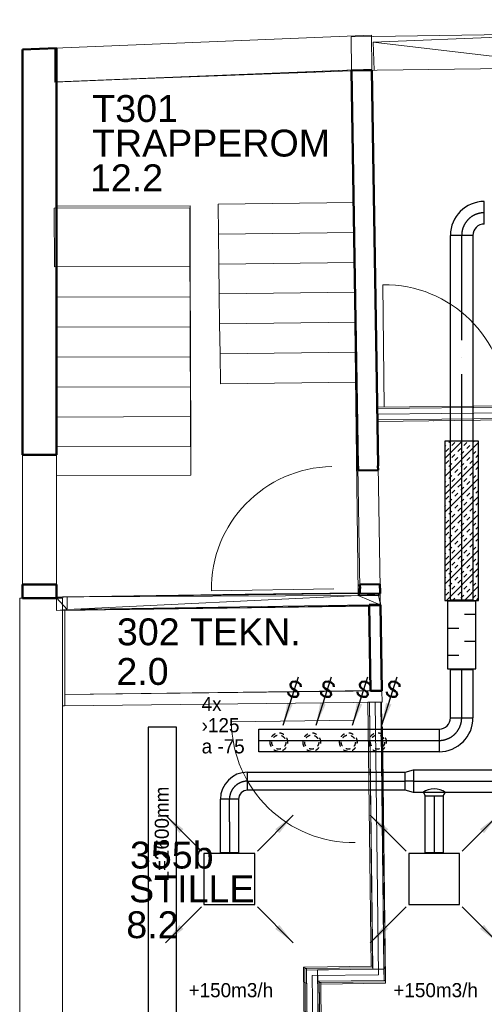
# Model space of a CAD drawing. Header units: millimetres. Extents: x 0 to 83130, y 0 to 57204.
# Tile 31 of 67: x 4714 to 8826, y 42303 to 51022. Entities that reach past the tile are written whole.
import ezdxf
from ezdxf.enums import TextEntityAlignment as Align

# ---------------------------------------------------------------- set-up
doc = ezdxf.new("R2010")
doc.units = ezdxf.units.MM
doc.header["$LTSCALE"] = 100
doc.header["$MEASUREMENT"] = 0
doc.header["$PDMODE"] = 1
doc.linetypes.add('2V-CENT', pattern=[23, 20, -1.5, 0, -1.5])
doc.linetypes.add('V-GOMD', pattern=[0.8, 0.4, -0.4])
doc.layers.get('0').update_dxf_attribs({"linetype": 'CONTINUOUS'})
for name, color, linetype in [('20603A200D001$0$832 Rominfo', 7, 'CONTINUOUS'), ('V060-', 3, 'CONTINUOUS'), ('V070-', 3, 'CONTINUOUS'), ('V071-', 1, 'CONTINUOUS'), ('V110', 1, 'CONTINUOUS'), ('V111', 1, 'CONTINUOUS'), ('xref', 7, 'CONTINUOUS')]:
    doc.layers.add(name, color=color, linetype=linetype)
for name, color, linetype, lineweight in [('20603A200D001$0$A-AREA', 32, 'CONTINUOUS', 9), ('20603A200D001$0$A-DOOR', 31, 'CONTINUOUS', 13), ('20603A200D001$0$A-WALL', 7, 'CONTINUOUS', 13), ('20603A200D001$0$S-STRS', 31, 'CONTINUOUS', 9)]:
    doc.layers.add(name, color=color, linetype=linetype, lineweight=lineweight)
doc.styles.add('20603A200D001$0$Arial', font='arial.ttf', dxfattribs={"height": 238.125})
doc.styles.add('FISO', font='fiso')
doc.styles.add('ISO', font='ISO')
doc.styles.add('SIMPLEX', font='SIMPLEX')

# ---------------------------------------------------------------- blocks, each defined once
blk = doc.blocks.new('CBOJ90_PB', base_point=(86107, 31352))
at = {"color": 0, "linetype": 'ByBlock'}
blk.add_arc((86106, 31353), 1, 270, 360, dxfattribs=at)
blk = doc.blocks.new('KBOJ90_PB', base_point=(86107, 31352))
at = {"color": 0, "linetype": 'ByBlock'}
for p, q in [((86106.5, 31353), (86107.5, 31353)), ((86106, 31352.5), (86106, 31351.5))]:
    blk.add_line(p, q, dxfattribs=at)
for radius in [1.5, 0.5]:
    blk.add_arc((86106, 31353), radius, 270, 360, dxfattribs=at)
blk = doc.blocks.new('3BOJ90_PB', base_point=(86107, 31352))
for p in [(86107, 31353), (86106, 31352)]:
    blk.add_point(p)
at = {"color": 1, "linetype": '2V-CENT'}
blk.add_blockref('CBOJ90_PB', (86107, 31352), dxfattribs=at)
at = {"color": 0, "linetype": 'ByBlock'}
blk.add_blockref('KBOJ90_PB', (86107, 31352), dxfattribs=at)
at = {"style": 'ISO', "flags": 3}
blk.add_attdef('0', (86107, 31352), '', height=1, dxfattribs=at)
blk = doc.blocks.new('TAK_P', base_point=(16247.5, 22586.5))
for p, q in [((16248, 22587), (16247, 22587)), ((16247, 22587), (16247, 22586)), ((16248, 22586), (16248, 22587)), ((16247, 22586), (16248, 22586))]:
    blk.add_line(p, q)
blk = doc.blocks.new('C3A', base_point=(16246, 22590.5))
at = {"color": 0, "linetype": 'ByBlock'}
blk.add_line((16247, 22590.5), (16246, 22590.5), dxfattribs=at)
blk = doc.blocks.new('K3A', base_point=(16246, 22590.5))
at = {"color": 0, "linetype": 'ByBlock'}
for p, q in [((16246, 22591), (16247, 22591)), ((16247, 22591), (16247, 22590)), ((16247, 22590), (16246, 22590))]:
    blk.add_line(p, q, dxfattribs=at)
blk = doc.blocks.new('33A', base_point=(16246, 22590.5))
blk.add_point((16247, 22590.5))
at = {"color": 0, "linetype": 'ByBlock'}
blk.add_blockref('K3A', (16246, 22590.5), dxfattribs=at)
at = {"color": 1, "linetype": '2V-CENT'}
blk.add_blockref('C3A', (16246, 22590.5), dxfattribs=at)
at = {"style": 'SIMPLEX', "flags": 3}
blk.add_attdef('0', (16246, 22590.5), '', height=1, dxfattribs=at)
blk = doc.blocks.new('V420', base_point=(455, 404.5))
blk.add_line((455, 404.5), (464, 404.5))
blk.add_solid([(455, 404.5), (459, 405), (459, 404)])
blk = doc.blocks.new('V421', base_point=(455.5, 404.5))
at = {"rotation": 180}
blk.add_blockref('V420', (464.5, 404.5), dxfattribs=at)
blk = doc.blocks.new('CCDIMF_200X160X75', base_point=(3095.5, 30301.1))
at = {"color": 0, "linetype": 'ByBlock'}
blk.add_line((3058, 30301.1), (3133, 30301.1), dxfattribs=at)
blk = doc.blocks.new('KCDIMF_200X160X75', base_point=(3095.5, 30301.1))
at = {"color": 0, "linetype": 'ByBlock'}
for p, q in [((3058, 30201.1), (3058, 30401.1)), ((3058, 30401.1), (3133, 30381.1)), ((3133, 30381.1), (3133, 30221.1)), ((3133, 30221.1), (3058, 30201.1))]:
    blk.add_line(p, q, dxfattribs=at)
blk = doc.blocks.new('3CDIMF_200X160X75', base_point=(3095.5, 30301.1))
for p in [(3058, 30301.1), (3133, 30301.1)]:
    blk.add_point(p)
at = {"color": 0, "linetype": 'ByBlock'}
blk.add_blockref('KCDIMF_200X160X75', (3095.5, 30301.1), dxfattribs=at)
at = {"color": 1, "linetype": '2V-CENT'}
blk.add_blockref('CCDIMF_200X160X75', (3095.5, 30301.1), dxfattribs=at)
at = {"style": 'SIMPLEX', "flags": 3}
blk.add_attdef('0', (3095.5, 30301.1), '', height=1, dxfattribs=at)
blk = doc.blocks.new('K1A', base_point=(16237, 22591.5))
at = {"color": 0, "linetype": 'ByBlock'}
blk.add_line((16237, 22592), (16237, 22591), dxfattribs=at)
blk = doc.blocks.new('21A', base_point=(16237, 22591.5))
blk.add_point((16237, 22591.5))
at = {"color": 0, "linetype": 'ByBlock'}
blk.add_blockref('K1A', (16237, 22591.5), dxfattribs=at)
at = {"style": 'SIMPLEX', "flags": 3}
blk.add_attdef('0', (16237, 22591.5), '', height=1, dxfattribs=at)
blk = doc.blocks.new('V422', base_point=(16230, 22585))
blk.add_blockref('V420', (16230, 22585))
at = {"style": 'SIMPLEX'}
blk.add_text('s', height=4, rotation=90, dxfattribs=at).set_placement((16238, 22585), align=Align.CENTER)
blk = doc.blocks.new('LD_P')
for p, q in [((-0.5, 0.5), (-0.5, -0.5)), ((0.5, 0.5), (-0.5, 0.5)), ((0.5, -0.5), (0.5, 0.5)), ((-0.5, -0.5), (0.5, -0.5))]:
    blk.add_line(p, q)
at = {"color": 1}
for p, q in [((-0.3, 0.5), (-0.3, 0.1)), ((0.1, 0.5), (0.1, 0.1)), ((-0.1, -0.5), (-0.1, -0.1)), ((0.3, -0.5), (0.3, -0.1))]:
    blk.add_line(p, q, dxfattribs=at)
blk = doc.blocks.new('*X119')
at = {"color": 0}
for p, q in [((8476, 47137.1), (8628.8, 47289.9)), ((8476, 46978), (8776, 47278)), ((8511.8, 47278.9), (8522.8, 47289.9)), ((8538.3, 47252.4), (8564.8, 47278.9)), ((8644.4, 47252.4), (8670.9, 47278.9)), ((8723.9, 47278.9), (8734.9, 47289.9)), ((8476, 47243.1), (8485.3, 47252.4)), ((8485.3, 47199.4), (8511.8, 47225.9)), ((8538.3, 47146.3), (8564.8, 47172.9)), ((8591.3, 47199.4), (8617.9, 47225.9)), ((8617.9, 47172.9), (8644.4, 47199.4)), ((8670.9, 47225.9), (8697.4, 47252.4)), ((8723.9, 47172.9), (8750.4, 47199.4)), ((8476, 46818.9), (8776, 47118.9)), ((8485.3, 47093.3), (8511.8, 47119.8)), ((8511.8, 47066.8), (8538.3, 47093.3)), ((8564.8, 47119.8), (8591.3, 47146.3)), ((8617.9, 47066.8), (8644.4, 47093.3)), ((8670.9, 47119.8), (8697.4, 47146.3)), ((8697.4, 47093.3), (8723.9, 47119.8)), ((8750.4, 47146.3), (8776, 47171.9)), ((8476, 47031), (8485.3, 47040.3)), ((8564.8, 47013.8), (8591.3, 47040.3)), ((8591.3, 46987.2), (8617.9, 47013.8)), ((8644.4, 47040.3), (8670.9, 47066.8)), ((8697.4, 46987.2), (8723.9, 47013.8)), ((8750.4, 47040.3), (8776, 47065.8)), ((8476, 46659.8), (8776, 46959.8)), ((8476, 46924.9), (8485.3, 46934.2)), ((8511.8, 46960.7), (8538.3, 46987.2)), ((8538.3, 46934.2), (8564.8, 46960.7)), ((8644.4, 46934.2), (8670.9, 46960.7)), ((8670.9, 46907.7), (8697.4, 46934.2)), ((8723.9, 46960.7), (8750.4, 46987.2)), ((8485.3, 46881.2), (8511.8, 46907.7)), ((8538.3, 46828.1), (8564.8, 46854.7)), ((8564.8, 46801.6), (8591.3, 46828.1)), ((8591.3, 46881.2), (8617.9, 46907.7)), ((8617.9, 46854.7), (8644.4, 46881.2)), ((8670.9, 46801.6), (8697.4, 46828.1)), ((8723.9, 46854.7), (8750.4, 46881.2)), ((8750.4, 46828.1), (8776, 46853.7)), ((8476, 46500.7), (8776, 46800.7)), ((8485.3, 46775.1), (8511.8, 46801.6)), ((8511.8, 46748.6), (8538.3, 46775.1)), ((8617.9, 46748.6), (8644.4, 46775.1)), ((8644.4, 46722.1), (8670.9, 46748.6)), ((8697.4, 46775.1), (8723.9, 46801.6)), ((8750.4, 46722.1), (8776, 46747.6)), ((8476, 46712.8), (8485.3, 46722.1)), ((8511.8, 46642.5), (8538.3, 46669)), ((8564.8, 46695.6), (8591.3, 46722.1)), ((8591.3, 46669), (8617.9, 46695.6)), ((8697.4, 46669), (8723.9, 46695.6)), ((8723.9, 46642.5), (8750.4, 46669)), ((8476, 46341.6), (8776, 46641.6)), ((8476, 46606.7), (8485.3, 46616)), ((8485.3, 46563), (8511.8, 46589.5)), ((8538.3, 46616), (8564.8, 46642.5)), ((8591.3, 46563), (8617.9, 46589.5)), ((8617.9, 46536.5), (8644.4, 46563)), ((8644.4, 46616), (8670.9, 46642.5)), ((8670.9, 46589.5), (8697.4, 46616)), ((8723.9, 46536.5), (8750.4, 46563)), ((8476, 46182.5), (8776, 46482.5)), ((8485.3, 46456.9), (8511.8, 46483.4)), ((8538.3, 46509.9), (8564.8, 46536.5)), ((8564.8, 46483.4), (8591.3, 46509.9)), ((8670.9, 46483.4), (8697.4, 46509.9)), ((8697.4, 46456.9), (8723.9, 46483.4)), ((8750.4, 46509.9), (8776, 46535.5)), ((8476, 46394.6), (8485.3, 46403.9)), ((8511.8, 46430.4), (8538.3, 46456.9)), ((8564.8, 46377.4), (8591.3, 46403.9)), ((8617.9, 46430.4), (8644.4, 46456.9)), ((8644.4, 46403.9), (8670.9, 46430.4)), ((8750.4, 46403.9), (8776, 46429.4)), ((8476, 46023.4), (8776, 46323.4)), ((8511.8, 46324.3), (8538.3, 46350.8)), ((8538.3, 46297.8), (8564.8, 46324.3)), ((8591.3, 46350.8), (8617.9, 46377.4)), ((8644.4, 46297.8), (8670.9, 46324.3)), ((8697.4, 46350.8), (8723.9, 46377.4)), ((8723.9, 46324.3), (8750.4, 46350.8)), ((8476, 46288.5), (8485.3, 46297.8)), ((8485.3, 46244.8), (8511.8, 46271.3)), ((8538.3, 46191.8), (8564.8, 46218.3)), ((8591.3, 46244.8), (8617.9, 46271.3)), ((8617.9, 46218.3), (8644.4, 46244.8)), ((8670.9, 46271.3), (8697.4, 46297.8)), ((8723.9, 46218.3), (8750.4, 46244.8)), ((8750.4, 46191.8), (8776, 46217.3)), ((8485.3, 46138.7), (8511.8, 46165.2)), ((8491.6, 45879.9), (8776, 46164.3)), ((8511.8, 46112.2), (8538.3, 46138.7)), ((8564.8, 46165.2), (8591.3, 46191.8)), ((8617.9, 46112.2), (8644.4, 46138.7)), ((8670.9, 46165.2), (8697.4, 46191.8)), ((8697.4, 46138.7), (8723.9, 46165.2)), ((8476, 46076.4), (8485.3, 46085.7)), ((8564.8, 46059.2), (8591.3, 46085.7)), ((8591.3, 46032.7), (8617.9, 46059.2)), ((8644.4, 46085.7), (8670.9, 46112.2)), ((8697.4, 46032.7), (8723.9, 46059.2)), ((8750.4, 46085.7), (8776, 46111.2)), ((8476, 45970.3), (8485.3, 45979.6)), ((8485.3, 45926.6), (8511.8, 45953.1)), ((8511.8, 46006.1), (8538.3, 46032.7)), ((8538.3, 45979.6), (8564.8, 46006.1)), ((8591.3, 45926.6), (8617.9, 45953.1)), ((8644.4, 45979.6), (8670.9, 46006.1)), ((8650.7, 45879.9), (8776, 46005.2)), ((8670.9, 45953.1), (8697.4, 45979.6)), ((8723.9, 46006.1), (8750.4, 46032.7)), ((8544.7, 45879.9), (8564.8, 45900.1)), ((8617.9, 45900.1), (8644.4, 45926.6)), ((8723.9, 45900.1), (8750.4, 45926.6)), ((8756.8, 45879.9), (8776, 45899.1))]:
    blk.add_line(p, q, dxfattribs=at)
blk = doc.blocks.new('20603A200D001$0$VT- 38779 - VT--289286-P03')
at = {"layer": '20603A200D001$0$A-WALL'}
for p, q in [((23310.5, 48493.8), (28239.2, 48691.8)), ((25205.2, 48269.7), (28239.2, 48691.8)), ((27726.5, 48371), (28239.2, 48691.8)), ((23310.5, 48493.8), (23320.5, 48243.8)), ((23310.5, 48493.8), (25205.2, 48269.7)), ((25205.2, 48269.7), (27726.5, 48371))]:
    blk.add_line(p, q, dxfattribs=at)
blk = doc.blocks.new('20603A200D001$0$VT- 38779 - VT- 38779-289290-P03')
blk.add_blockref('20603A200D001$0$VT- 38779 - VT--289286-P03', (0, 0))
blk = doc.blocks.new('20603A200D001$0$Trapp- 68133 - Trapp- 68133-290512-P03')
at = {"layer": '20603A200D001$0$S-STRS'}
for p, q in [((20508.5, 47040.9), (21691.1, 47044.6)), ((21691.1, 47044.6), (21691.9, 46779.6)), ((21689.7, 46779.6), (21691.9, 46779.6)), ((21691.9, 46779.6), (21692.7, 46514.6)), ((21690.5, 46514.6), (21692.7, 46514.6)), ((21692.7, 46514.6), (21693.5, 46249.6)), ((21691.3, 46249.6), (21693.5, 46249.6)), ((21693.5, 46249.6), (21694.3, 45984.6)), ((21692.1, 45984.6), (21694.3, 45984.6)), ((21694.3, 45984.6), (21695.2, 45719.6)), ((21692.9, 45719.6), (21695.2, 45719.6)), ((21695.2, 45719.6), (21696, 45454.6)), ((21693.7, 45454.6), (21696, 45454.6)), ((21696, 45454.6), (21696.8, 45189.6)), ((21694.5, 45189.6), (21696.8, 45189.6)), ((21696.8, 45189.6), (21697.6, 44924.6)), ((21695.3, 44924.6), (21697.6, 44924.6)), ((21697.6, 44924.6), (21698.4, 44659.6)), ((20508.5, 44655.9), (21698.4, 44659.6))]:
    blk.add_line(p, q, dxfattribs=at)
blk = doc.blocks.new('20603A200D001$0$Trapp- 68519 - Trapp--290566-P03')
at = {"layer": '20603A200D001$0$S-STRS'}
for p, q in [((23139.8, 47072.8), (21939.9, 47057.7)), ((21939.9, 47057.7), (23139.8, 47072.8)), ((21943.3, 46792.7), (21939.9, 47057.7)), ((21939.9, 47057.7), (21943.3, 46792.7)), ((23139.9, 47067), (23143.2, 46807.8)), ((23143.2, 46807.8), (23139.9, 47067)), ((23143.2, 46807.8), (21943.3, 46792.7)), ((21943.3, 46792.7), (23143.2, 46807.8)), ((21946.6, 46527.8), (21943.3, 46792.7)), ((21943.3, 46792.7), (21946.6, 46527.8)), ((23143.2, 46807.8), (23146.5, 46542.8)), ((23146.5, 46542.8), (23143.2, 46807.8)), ((23146.5, 46542.8), (21946.6, 46527.8)), ((21946.6, 46527.8), (23146.5, 46542.8)), ((21949.9, 46262.8), (21946.6, 46527.8)), ((21946.6, 46527.8), (21949.9, 46262.8)), ((23146.5, 46542.8), (23149.8, 46277.8)), ((23149.8, 46277.8), (23146.5, 46542.8)), ((23149.8, 46277.8), (21949.9, 46262.8)), ((21949.9, 46262.8), (23149.8, 46277.8)), ((21953.2, 45997.8), (21949.9, 46262.8)), ((21949.9, 46262.8), (21953.2, 45997.8)), ((23149.8, 46277.8), (23153.2, 46012.9)), ((23153.2, 46012.9), (23149.8, 46277.8)), ((23153.2, 46012.9), (21953.2, 45997.8)), ((21953.2, 45997.8), (23153.2, 46012.9)), ((21956.6, 45732.8), (21953.2, 45997.8)), ((21953.2, 45997.8), (21956.6, 45732.8)), ((23153.2, 46012.9), (23156.5, 45747.9)), ((23156.5, 45747.9), (23153.2, 46012.9)), ((23156.5, 45747.9), (21956.6, 45732.8)), ((21956.6, 45732.8), (23156.5, 45747.9)), ((21959.9, 45467.8), (21956.6, 45732.8)), ((21956.6, 45732.8), (21959.9, 45467.8)), ((23156.5, 45747.9), (23159.8, 45482.9)), ((23159.8, 45482.9), (23156.5, 45747.9)), ((23159.8, 45482.9), (21959.9, 45467.8)), ((21959.9, 45467.8), (23159.8, 45482.9))]:
    blk.add_line(p, q, dxfattribs=at)
blk = doc.blocks.new('20603A200D001$0$Trapp- 68519 - Trapp- 68519-290570-P03')
blk.add_blockref('20603A200D001$0$Trapp- 68519 - Trapp--290566-P03', (0, 0))
blk = doc.blocks.new('20603A200D001$0$VT- 518772 - VT--320055-P03')
at = {"layer": '20603A200D001$0$A-WALL'}
for p, q in [((30106.1, 48637.1), (23116.8, 48541)), ((30106.1, 48637.1), (23116.8, 48541)), ((23116.8, 48541), (30106.1, 48637.1)), ((30109.5, 48337.1), (30106.1, 48637.1)), ((30109.5, 48337.1), (30106.1, 48637.1)), ((30106.1, 48637.1), (30109.5, 48337.1)), ((23116.8, 48541), (23121.5, 48241)), ((23116.8, 48541), (23121.5, 48241)), ((23121.5, 48241), (23116.8, 48541)), ((30109.5, 48337.1), (23121.5, 48241))]:
    blk.add_line(p, q, dxfattribs=at)
blk = doc.blocks.new('20603A200D001$0$VT- 518772 - VT- 518772-320059-P03')
blk.add_blockref('20603A200D001$0$VT- 518772 - VT--320055-P03', (0, 0))
blk = doc.blocks.new('20603A200D001$0$VT- 522171 - VT- 2-320179-P03')
at = {"layer": '20603A200D001$0$A-WALL'}
blk.add_line((20563.3, 30709.3), (20563.3, 43570.1), dxfattribs=at)
blk = doc.blocks.new('20603A200D001$0$VT- 522171 - VT--320172-P03')
at = {"layer": '20603A200D001$0$A-WALL'}
for p, q in [((20183.3, 30699.9), (20183.3, 43570.1)), ((20183.3, 43570.1), (20208.5, 43570.1)), ((20563.3, 43570.1), (20183.3, 43570.1)), ((20208.5, 43570.1), (20183.3, 43570.1)), ((20183.3, 43570.1), (20183.3, 30699.9)), ((20183.3, 43570.1), (20183.3, 30699.9)), ((20508.5, 43570.1), (20563.3, 43570.1)), ((20563.3, 43570.1), (20508.5, 43570.1)), ((20563.3, 43570.1), (20563.3, 30709.3)), ((20563.3, 43570.1), (20563.3, 30709.3)), ((20563.3, 43570.1), (20563.3, 30709.3))]:
    blk.add_line(p, q, dxfattribs=at)
blk = doc.blocks.new('20603A200D001$0$VT- 522171 - VT- 522171-320176-P03')
for name in ['20603A200D001$0$VT- 522171 - VT--320172-P03', '20603A200D001$0$VT- 522171 - VT- 2-320179-P03']:
    blk.add_blockref(name, (0, 0))
blk = doc.blocks.new('20603A200D001$0$VT- 522341 - VT- 2-320188-P03')
at = {"layer": '20603A200D001$0$A-WALL'}
blk.add_line((20508.5, 48140.6), (23301.3, 48254.6), dxfattribs=at)
blk = doc.blocks.new('20603A200D001$0$VT- 522341 - VT--320181-P03')
at = {"layer": '20603A200D001$0$A-WALL'}
for p, q in [((20493.6, 48440.2), (23296.6, 48554.7)), ((23296.6, 48554.7), (20493.6, 48440.2)), ((23296.6, 48554.7), (20493.6, 48440.2)), ((23296.6, 48554.7), (23301.3, 48254.6)), ((23301.3, 48254.6), (23296.6, 48554.7)), ((23301.3, 48254.6), (23296.6, 48554.7)), ((20494.5, 48140), (20493.6, 48440.2)), ((23301.3, 48254.6), (20494.5, 48140)), ((23301.3, 48254.6), (20508.5, 48140.6)), ((23301.3, 48254.6), (20508.5, 48140.6))]:
    blk.add_line(p, q, dxfattribs=at)
blk = doc.blocks.new('20603A200D001$0$VT- 522341 - VT- 522341-320185-P03')
for name in ['20603A200D001$0$VT- 522341 - VT--320181-P03', '20603A200D001$0$VT- 522341 - VT- 2-320188-P03']:
    blk.add_blockref(name, (0, 0))
blk = doc.blocks.new('20603A200D001$0$VT- 522541 - VT--320190-P03')
at = {"layer": '20603A200D001$0$A-WALL', "lineweight": 50}
for p, q in [((20508.5, 48440.2), (20208.5, 48428.9)), ((20208.5, 48428.9), (20208.5, 44838.9)), ((20508.5, 44838.9), (20508.5, 48440.2)), ((20208.5, 44838.9), (20508.5, 44838.9)), ((20508.5, 43688.9), (20208.5, 43688.9)), ((20208.5, 43688.9), (20208.5, 43569)), ((20508.5, 43569), (20508.5, 43688.9)), ((20208.5, 43569), (20508.5, 43569))]:
    blk.add_line(p, q, dxfattribs=at)
at = {"layer": '20603A200D001$0$A-WALL'}
for p, q in [((20208.5, 44838.9), (20208.5, 43688.9)), ((20508.5, 44838.9), (20508.5, 43688.9))]:
    blk.add_line(p, q, dxfattribs=at)
blk = doc.blocks.new('20603A200D001$0$VT- 522541 - VT- 522541-320194-P03')
blk.add_blockref('20603A200D001$0$VT- 522541 - VT--320190-P03', (0, 0))
blk = doc.blocks.new('20603A200D001$0$VT- 523354 - VT- 2-320215-P03')
at = {"layer": '20603A200D001$0$A-WALL'}
blk.add_line((23178.8, 43617.5), (20603.9, 43580.4), dxfattribs=at)
blk = doc.blocks.new('20603A200D001$0$VT- 523354 - VT--320208-P03')
at = {"layer": '20603A200D001$0$A-WALL'}
for p, q in [((23178.8, 43617.5), (20603.9, 43580.4)), ((23178.8, 43617.5), (20603.9, 43580.4)), ((23178.8, 43617.5), (20603.9, 43580.4)), ((20603.9, 43580.4), (22180.1, 43603.1)), ((22180.1, 43603.1), (20695.5, 43581.7)), ((23184.8, 43617.6), (22180.1, 43603.1)), ((23178.8, 43617.5), (22180.1, 43603.1)), ((23194, 43617.7), (23178.8, 43617.5)), ((23178.8, 43617.5), (23184.8, 43617.6)), ((23179, 43591.5), (23178.8, 43617.5)), ((23178.8, 43617.5), (23194.2, 43607.5)), ((23179, 43591.5), (23194.2, 43607.5)), ((23194, 43617.7), (23184.8, 43617.6)), ((23194, 43617.7), (23184.8, 43617.6)), ((23194.1, 43613.6), (23194, 43617.7)), ((23194.2, 43607.5), (23194.1, 43613.6)), ((23293.3, 43609), (23194.2, 43607.5)), ((23359, 43593.2), (23194.2, 43607.5)), ((23293.3, 43609), (23364.9, 43610.2)), ((23358.9, 43610.1), (23364.9, 43610.2)), ((23358.9, 43610.1), (23359, 43593.2)), ((23359, 43593.2), (23368.4, 43610.2)), ((23374.1, 43610.3), (23364.9, 43610.2)), ((23374.1, 43616.3), (23374, 43620.3)), ((23374, 43620.3), (23374, 43620.3)), ((23374, 43620.3), (23374, 43620.3)), ((23374, 43620.3), (23374.3, 43602.8)), ((23374.4, 43591.2), (23374, 43620.3)), ((23374.1, 43610.3), (23374.1, 43616.3)), ((23375, 43555.1), (23374.3, 43602.8)), ((23374.4, 43591.2), (23374.3, 43602.8)), ((20508.5, 43571.1), (20603.9, 43580.4)), ((20508.5, 43579), (20603.9, 43580.4)), ((20508.5, 43579), (20563.5, 43579.8)), ((20508.5, 43579), (20563.5, 43579.8)), ((20508.5, 43577.8), (20508.5, 43579)), ((20508.5, 43573.3), (20508.5, 43577.8)), ((20508.5, 43573.3), (20508.5, 43571.1)), ((20509.1, 43526.5), (20508.5, 43571.1)), ((20508.5, 43571.1), (20603.8, 43470.1)), ((20510.1, 43459), (20508.5, 43569)), ((20508.5, 43569), (20509.1, 43526.5)), ((20509.1, 43526.5), (20510.1, 43459)), ((20510.1, 43459), (20509.1, 43526.5)), ((20695.5, 43581.7), (20563.5, 43579.8)), ((20603.9, 43580.4), (20563.5, 43579.8)), ((23179, 43591.5), (20603.8, 43470.1)), ((20603.9, 43580.4), (20603.8, 43470.1)), ((23179, 43591.5), (20603.9, 43580.4)), ((20603.9, 43580.4), (20695.5, 43581.7)), ((23359, 43593.2), (23179, 43591.5)), ((23179, 43591.5), (23375, 43510.3)), ((23359, 43593.2), (23375.6, 43510.3)), ((23359, 43593.2), (23374.4, 43591.2)), ((23374.4, 43591.2), (23375, 43555.1)), ((23375, 43555.1), (23375.7, 43506.2)), ((23375.6, 43510.3), (23375, 43555.1)), ((20510.1, 43459), (23275.9, 43498.9)), ((20510.1, 43459), (23275.9, 43498.9)), ((20510.1, 43459), (22235.6, 43483.9)), ((20510.1, 43459), (20603.8, 43470.1)), ((20603.8, 43470.1), (23275.7, 43508.6)), ((23275.9, 43499.2), (20603.8, 43470.1)), ((22235.6, 43483.9), (23375.8, 43500.3)), ((22235.6, 43483.9), (23275.9, 43498.9)), ((23375.8, 43500.3), (23375.7, 43506.2))]:
    blk.add_line(p, q, dxfattribs=at)
blk = doc.blocks.new('20603A200D001$0$VT- 523354 - VT- 523354-320212-P03')
for name in ['20603A200D001$0$VT- 523354 - VT--320208-P03', '20603A200D001$0$VT- 523354 - VT- 2-320215-P03']:
    blk.add_blockref(name, (0, 0))
blk = doc.blocks.new('20603A200D001$0$VT- 523494 - VT- 2-320224-P03')
at = {"layer": '20603A200D001$0$A-WALL'}
blk.add_line((23301.3, 48254.6), (23301.5, 48243.5), dxfattribs=at)
blk = doc.blocks.new('20603A200D001$0$VT- 523494 - VT- 523494-320221-P03')
at = {"layer": '20603A200D001$0$A-WALL', "lineweight": 50}
for p, q in [((23301.5, 48243.5), (23121.5, 48241)), ((23121.5, 48241), (23176.4, 44737.8)), ((23356.4, 44740.6), (23301.5, 48243.5)), ((23176.4, 44737.8), (23178.7, 44737.8)), ((23178.7, 44737.8), (23179.3, 44700.8)), ((23354.1, 44740.5), (23356.4, 44740.6)), ((23354.7, 44703.5), (23354.1, 44740.5)), ((23179.3, 44700.8), (23354.7, 44703.5)), ((23370.5, 43693.7), (23195.2, 43690.9)), ((23195.2, 43690.9), (23195.7, 43653.9)), ((23371.1, 43656.7), (23370.5, 43693.7)), ((23195.7, 43653.9), (23193.4, 43653.9)), ((23193.4, 43653.9), (23194.2, 43607.5)), ((23194.2, 43607.5), (23374.1, 43610.3)), ((23373.4, 43656.7), (23371.1, 43656.7)), ((23374.1, 43610.3), (23373.4, 43656.7))]:
    blk.add_line(p, q, dxfattribs=at)
at = {"layer": '20603A200D001$0$A-WALL'}
for p, q in [((23193.4, 43653.9), (23176.4, 44737.8)), ((23356.4, 44740.6), (23373.4, 43656.7))]:
    blk.add_line(p, q, dxfattribs=at)
blk.add_blockref('20603A200D001$0$VT- 523494 - VT- 2-320224-P03', (0, 0))
blk = doc.blocks.new('20603A200D001$0$VT- 524035 - VT- 2-320269-P03')
at = {"layer": '20603A200D001$0$A-WALL'}
for p, q in [((23266, 42647), (23385.6, 42648.4)), ((20568.5, 42614.5), (20577.6, 42614.6))]:
    blk.add_line(p, q, dxfattribs=at)
blk = doc.blocks.new('20603A200D001$0$VT- 524035 - VT--320262-P03')
at = {"layer": '20603A200D001$0$A-WALL'}
for p, q in [((23388.8, 42748.5), (20582.9, 42714.7)), ((20582.9, 42714.7), (23288.8, 42747.3)), ((23288.8, 42747.3), (20582.9, 42714.7)), ((23390.5, 42648.5), (23388.8, 42748.5)), ((20582.8, 42614.7), (20582.9, 42714.7)), ((20582.8, 42614.7), (20582.9, 42714.7)), ((20582.8, 42614.7), (20582.9, 42714.7)), ((20582.8, 42614.7), (23390.5, 42648.5)), ((23266, 42647), (23385.6, 42648.4)), ((23385.6, 42648.4), (23266, 42647))]:
    blk.add_line(p, q, dxfattribs=at)
blk = doc.blocks.new('20603A200D001$0$VT- 524035 - VT- 524035-320266-P03')
for name in ['20603A200D001$0$VT- 524035 - VT--320262-P03', '20603A200D001$0$VT- 524035 - VT- 2-320269-P03']:
    blk.add_blockref(name, (0, 0))
blk = doc.blocks.new('20603A200D001$0$VT- 524175 - VT- 524175-320275-P03')
at = {"layer": '20603A200D001$0$A-WALL', "lineweight": 50}
for p, q in [((23375.7, 43510.3), (23275.7, 43508.6)), ((23388.8, 42748.5), (23375.7, 43510.3)), ((23275.7, 43508.6), (23288.8, 42747.3)), ((23288.8, 42747.3), (23388.8, 42748.5))]:
    blk.add_line(p, q, dxfattribs=at)
blk = doc.blocks.new('20603A200D001$0$Trapp- 539851 - Trapp- 539851-320911-P03')
at = {"layer": '20603A200D001$0$S-STRS', "lineweight": 20}
for p, q in [((21688.9, 47025.5), (20488.9, 47021.9)), ((20488.9, 47021.9), (20490.4, 46503)), ((21690.5, 46506.7), (21688.9, 47025.5)), ((20490.4, 46503), (21690.5, 46506.7))]:
    blk.add_line(p, q, dxfattribs=at)
at = {"layer": '20603A200D001$0$S-STRS'}
for p, q in [((21690.5, 46506.7), (21691.3, 46236.8)), ((20508.5, 46233.2), (21691.3, 46236.8)), ((21691.3, 46236.8), (21692.1, 45971.8)), ((20508.5, 45968.2), (21692.1, 45971.8)), ((21692.1, 45971.8), (21692.9, 45706.8)), ((20508.5, 45703.2), (21692.9, 45706.8)), ((21692.9, 45706.8), (21693.8, 45441.8)), ((20508.5, 45438.2), (21693.8, 45441.8)), ((21693.8, 45441.8), (21694.6, 45176.8)), ((20508.5, 45173.2), (21694.6, 45176.8)), ((21694.6, 45176.8), (21695.4, 44911.8)), ((20508.5, 44908.2), (21695.4, 44911.8))]:
    blk.add_line(p, q, dxfattribs=at)
blk = doc.blocks.new('20603A200D001$0$IV01_24dB 540336 - IV01_24dB 2-320983-P03')
at = {"layer": '20603A200D001$0$A-WALL'}
blk.add_line((23349.3, 45197.6), (25003.4, 45216.2), dxfattribs=at)
blk = doc.blocks.new('20603A200D001$0$IV01_24dB 540336 - IV01_24dB-320976-P03')
at = {"layer": '20603A200D001$0$A-WALL'}
for p, q in [((23348.3, 45260.6), (25065.7, 45279.9)), ((25065.7, 45279.9), (23348.3, 45260.6)), ((25065.7, 45279.9), (23348.3, 45260.6)), ((25065.7, 45278.4), (23348.3, 45260.6)), ((23348.3, 45260.6), (25065.7, 45278.4)), ((23348.3, 45260.6), (23348.5, 45247.6)), ((23348.5, 45247.6), (25065.9, 45266.9)), ((23348.5, 45247.6), (25065.9, 45266.9)), ((25065.9, 45266.9), (23348.5, 45247.6)), ((23348.5, 45247.6), (25052.9, 45266.8)), ((25052.9, 45266.8), (23348.5, 45247.6)), ((25052.9, 45266.8), (23348.5, 45247.6)), ((25054, 45166.8), (25052.9, 45266.8)), ((25054, 45166.8), (25052.9, 45266.8)), ((25052.9, 45266.8), (25054, 45166.8)), ((25065.7, 45278.4), (25065.7, 45279.9)), ((25065.9, 45266.9), (25065.7, 45279.9)), ((25065.7, 45279.9), (25065.7, 45278.4)), ((25065.9, 45266.9), (25065.7, 45278.4)), ((25065.7, 45278.4), (25065.9, 45266.9)), ((23348.5, 45247.6), (23350, 45147.6)), ((23350, 45147.6), (25054, 45166.8)), ((23350, 45147.6), (25054, 45166.8)), ((25054, 45166.8), (23350, 45147.6)), ((23350, 45147.6), (24954, 45165.6)), ((24954, 45165.6), (23350, 45147.6)), ((24954, 45165.6), (23350, 45147.6)), ((23350, 45147.6), (23350.2, 45134.6)), ((23350.2, 45134.6), (23351.5, 45134.6)), ((23845.8, 45140.2), (23847.8, 45140.2)), ((24445.8, 45146.9), (24447.8, 45146.9)), ((24940.9, 45152.5), (24954.1, 45152.6)), ((24941.1, 45152.5), (24954.1, 45152.6)), ((24954.1, 45152.6), (24941.1, 45152.5)), ((24954.1, 45152.6), (24954, 45165.6)), ((24954.1, 45152.6), (24954, 45165.6)), ((24954, 45165.6), (24954.1, 45152.6))]:
    blk.add_line(p, q, dxfattribs=at)
blk = doc.blocks.new('20603A200D001$0$IV01_24dB 540336 - IV01_24dB 540336-320980-P03')
for name in ['20603A200D001$0$IV01_24dB 540336 - IV01_24dB-320976-P03', '20603A200D001$0$IV01_24dB 540336 - IV01_24dB 2-320983-P03']:
    blk.add_blockref(name, (0, 0))
blk = doc.blocks.new('20603A200D001$0$IV04_44dB 565106 - IV04_44dB 2-321562-P03')
at = {"layer": '20603A200D001$0$A-WALL'}
blk.add_line((22803.5, 37536.4), (22771.1, 40226.5), dxfattribs=at)
blk = doc.blocks.new('20603A200D001$0$IV04_44dB 565106 - IV04_44dB-321555-P03')
at = {"layer": '20603A200D001$0$A-WALL'}
for p, q in [((22707.2, 40301.8), (22694.2, 40301.6)), ((22694.2, 40301.6), (22705, 39407.9)), ((22707.2, 40301.8), (22718, 39408.1)), ((22707.2, 40301.8), (22718, 39408.1)), ((22707.2, 40301.8), (22718, 39408.1)), ((22707.4, 40288.8), (22720.4, 40288.9)), ((22720.4, 40288.9), (22707.4, 40288.8)), ((22720.4, 40288.9), (22707.4, 40288.8)), ((22718, 39408.1), (22707.4, 40288.8)), ((22707.4, 40288.8), (22718, 39408.1)), ((22707.4, 40288.8), (22718.1, 39395.1)), ((22720.4, 40288.9), (22731.1, 39395.3)), ((22720.4, 40288.9), (22731.1, 39395.3)), ((22720.4, 40288.9), (22731.1, 39395.3)), ((22720.5, 40275.9), (22820.5, 40277.1)), ((22820.5, 40277.1), (22720.5, 40275.9)), ((22820.5, 40277.1), (22720.5, 40275.9)), ((22731.1, 39395.3), (22720.5, 40275.9)), ((22720.5, 40275.9), (22731.1, 39395.3)), ((22720.5, 40275.9), (22754.1, 37485.8)), ((22820.5, 40277.1), (22852.9, 37587)), ((22820.5, 40277.1), (22854.1, 37487)), ((22820.5, 40277.1), (22852.9, 37587)), ((22821.7, 40177.1), (22834.7, 40177.3)), ((22834.7, 40177.3), (22821.7, 40177.1)), ((22834.7, 40177.3), (22821.7, 40177.1)), ((22852.9, 37587), (22821.7, 40177.1)), ((22821.7, 40177.1), (22852.9, 37587)), ((22821.7, 40177.1), (22852.9, 37587)), ((22834.7, 40177.3), (22865.8, 37600.2)), ((22834.7, 40177.3), (22865.9, 37587.2)), ((22834.7, 40177.3), (22865.8, 37600.2)), ((22834.9, 40164.3), (22847.9, 40164.5)), ((22847.9, 40164.5), (22834.9, 40164.3)), ((22847.9, 40164.5), (22834.9, 40164.3)), ((22865.8, 37600.2), (22834.9, 40164.3)), ((22834.9, 40164.3), (22865.8, 37600.2)), ((22834.9, 40164.3), (22865.8, 37600.2)), ((22847.9, 40164.5), (22848, 40151.5)), ((22847.9, 40164.5), (22878.8, 37600.3)), ((22847.9, 40164.5), (22848, 40151.5)), ((22705, 39407.9), (22718, 39408.1)), ((22718.1, 39395.1), (22731.1, 39395.3)), ((22719.5, 39282.1), (22706.5, 39281.9)), ((22706.5, 39281.9), (22728.5, 37459.5)), ((22732.3, 39295.3), (22719.3, 39295.1)), ((22719.3, 39295.1), (22741.3, 37472.7)), ((22741.3, 37472.7), (22719.5, 39282.1)), ((22741.5, 37459.7), (22719.5, 39282.1)), ((22719.5, 39282.1), (22741.3, 37472.7)), ((22741.3, 37472.7), (22719.5, 39282.1)), ((22719.5, 39282.1), (22741.3, 37472.7)), ((22754.1, 37485.8), (22732.3, 39295.3)), ((22754.3, 37472.8), (22732.3, 39295.3)), ((22732.3, 39295.3), (22754.1, 37485.8)), ((22754.1, 37485.8), (22732.3, 39295.3)), ((22732.3, 39295.3), (22754.1, 37485.8)), ((22852.9, 37587), (22865.9, 37587.2)), ((22865.8, 37600.2), (22878.8, 37600.3)), ((22728.5, 37459.5), (22741.5, 37459.7)), ((22741.3, 37472.7), (22754.3, 37472.8)), ((22754.1, 37485.8), (22854.1, 37487))]:
    blk.add_line(p, q, dxfattribs=at)
blk = doc.blocks.new('20603A200D001$0$IV04_44dB 565106 - IV04_44dB 565106-321559-P03')
for name in ['20603A200D001$0$IV04_44dB 565106 - IV04_44dB-321555-P03', '20603A200D001$0$IV04_44dB 565106 - IV04_44dB 2-321562-P03']:
    blk.add_blockref(name, (0, 0))
blk = doc.blocks.new('20603A200D001$0$IV04_44dB 565507 - IV04_44dB 2-321571-P03')
at = {"layer": '20603A200D001$0$A-WALL'}
blk.add_line((22771.1, 40226.5), (23358.1, 40233.6), dxfattribs=at)
blk = doc.blocks.new('20603A200D001$0$IV04_44dB 565507 - IV04_44dB-321564-P03')
at = {"layer": '20603A200D001$0$A-WALL'}
for p, q in [((23307.2, 40309), (22707.2, 40301.8)), ((22707.4, 40288.8), (22707.2, 40301.8)), ((22707.2, 40301.8), (22707.4, 40288.8)), ((22707.2, 40301.8), (22707.4, 40288.8)), ((22707.4, 40288.8), (23307.3, 40296)), ((22707.4, 40288.8), (23307.3, 40296)), ((23307.3, 40296), (22707.4, 40288.8)), ((22720.4, 40288.9), (23307.3, 40296)), ((23307.3, 40296), (22720.4, 40288.9)), ((23307.3, 40296), (22720.4, 40288.9)), ((22720.5, 40275.9), (22720.4, 40288.9)), ((22720.4, 40288.9), (22720.5, 40275.9)), ((22720.4, 40288.9), (22720.5, 40275.9)), ((22820.5, 40277.1), (23407.5, 40284.2)), ((23407.5, 40284.2), (22820.5, 40277.1)), ((23407.5, 40284.2), (22820.5, 40277.1)), ((23294.2, 40308.8), (23307.2, 40309)), ((23307.2, 40309), (23294.2, 40308.8)), ((23307.3, 40296), (23307.2, 40309)), ((23307.3, 40296), (23307.2, 40309)), ((23307.2, 40309), (23307.3, 40296)), ((23307.5, 40283), (23307.3, 40296)), ((23307.5, 40283), (23307.3, 40296)), ((23307.3, 40296), (23307.5, 40283)), ((23408.7, 40184.2), (23407.5, 40284.2)), ((23408.7, 40184.2), (23407.5, 40284.2)), ((23407.5, 40284.2), (23408.7, 40184.2)), ((22720.5, 40275.9), (23307.5, 40283)), ((22720.5, 40275.9), (23307.5, 40283)), ((23307.5, 40283), (22720.5, 40275.9)), ((22821.7, 40177.1), (22820.5, 40277.1)), ((22820.5, 40277.1), (22821.7, 40177.1)), ((22820.5, 40277.1), (22821.7, 40177.1)), ((22821.7, 40177.1), (23408.7, 40184.2)), ((22821.7, 40177.1), (23408.7, 40184.2)), ((23408.7, 40184.2), (22821.7, 40177.1)), ((23421.6, 40184.4), (22834.7, 40177.3)), ((23421.7, 40184.4), (22834.7, 40177.3)), ((22834.7, 40177.3), (23421.6, 40184.4)), ((22834.7, 40177.3), (22834.9, 40164.3)), ((22834.7, 40177.3), (22834.9, 40164.3)), ((22834.9, 40164.3), (22834.7, 40177.3)), ((22834.9, 40164.3), (23421.8, 40171.4)), ((22834.9, 40164.3), (23421.8, 40171.4)), ((23421.8, 40171.4), (22834.9, 40164.3)), ((23421.8, 40171.4), (22847.9, 40164.5)), ((23421.8, 40171.4), (22847.9, 40164.5)), ((22847.9, 40164.5), (23421.8, 40171.4)), ((22847.9, 40164.5), (22848, 40151.5)), ((22847.9, 40164.5), (22848, 40151.5)), ((22848, 40151.5), (22847.9, 40164.5)), ((22848, 40151.5), (23422, 40158.4)), ((23421.6, 40184.4), (23421.7, 40184.4)), ((23421.8, 40171.4), (23421.6, 40184.4)), ((23421.7, 40184.4), (23421.6, 40184.4)), ((23421.6, 40184.4), (23421.8, 40171.4)), ((23421.8, 40171.4), (23421.7, 40184.4)), ((23421.8, 40171.4), (23421.7, 40184.4)), ((23421.7, 40184.4), (23421.8, 40171.4)), ((23421.8, 40171.4), (23421.8, 40171.4)), ((23421.8, 40171.4), (23421.8, 40171.4)), ((23422, 40158.4), (23421.8, 40171.4)), ((23422, 40158.4), (23421.8, 40171.4)), ((23421.8, 40171.4), (23421.8, 40171.4)), ((23421.8, 40171.4), (23422, 40158.4)), ((23422, 40158.4), (23421.8, 40171.4)), ((23421.8, 40171.4), (23421.8, 40171.4)), ((23421.8, 40171.4), (23422, 40158.4))]:
    blk.add_line(p, q, dxfattribs=at)
blk = doc.blocks.new('20603A200D001$0$IV04_44dB 565507 - IV04_44dB 565507-321568-P03')
for name in ['20603A200D001$0$IV04_44dB 565507 - IV04_44dB-321564-P03', '20603A200D001$0$IV04_44dB 565507 - IV04_44dB 2-321571-P03']:
    blk.add_blockref(name, (0, 0))
blk = doc.blocks.new('20603A200D001$0$IV01 566815 - IV01 2-321633-P03')
at = {"layer": '20603A200D001$0$A-WALL'}
blk.add_line((23358.1, 40233.6), (23329, 42647.8), dxfattribs=at)
blk = doc.blocks.new('20603A200D001$0$IV01 566815 - IV01-321626-P03')
at = {"layer": '20603A200D001$0$A-WALL'}
for p, q in [((23266, 42647), (23279, 42647.2)), ((23279, 42647.2), (23266, 42647)), ((23279, 42647.2), (23266, 42647)), ((23266, 42647), (23294.2, 40308.8)), ((23279, 42647.2), (23379, 42648.4)), ((23379, 42648.4), (23279, 42647.2)), ((23379, 42648.4), (23279, 42647.2)), ((23279, 42647.2), (23307.2, 40309)), ((23279, 42647.2), (23307.2, 40309)), ((23279, 42647.2), (23307.2, 40309)), ((23307.5, 40283), (23279, 42647.2)), ((23279, 42647.2), (23307.5, 40283)), ((23279, 42647.2), (23307.5, 40283)), ((23379, 42648.4), (23391.1, 42648.5)), ((23379, 42648.4), (23407.5, 40284.2)), ((23379, 42648.4), (23407.5, 40284.2)), ((23379, 42648.4), (23407.5, 40284.2)), ((23379, 42648.4), (23385.6, 42648.4)), ((23379, 42648.4), (23408.7, 40184.2)), ((23379, 42648.4), (23408.7, 40184.2)), ((23379, 42648.4), (23385.6, 42648.4)), ((23408.7, 40184.2), (23379, 42648.4)), ((23385.6, 42648.4), (23391.1, 42648.5)), ((23385.6, 42648.4), (23391.1, 42648.5)), ((23421.6, 40184.4), (23385.6, 42648.4)), ((23385.6, 42648.4), (23421.6, 40184.4)), ((23394.6, 42429.6), (23421.7, 40184.4)), ((23394.6, 42429.6), (23421.7, 40184.4)), ((23394.6, 42429.6), (23421.7, 40184.4)), ((23294.2, 40308.8), (23307.2, 40309)), ((23294.2, 40308.8), (23307.2, 40309)), ((23307.2, 40309), (23294.2, 40308.8)), ((23307.5, 40283), (23407.5, 40284.2)), ((23307.5, 40283), (23407.5, 40284.2)), ((23407.5, 40284.2), (23307.5, 40283)), ((23408.7, 40184.2), (23421.6, 40184.4)), ((23408.7, 40184.2), (23421.7, 40184.4)), ((23421.6, 40184.4), (23408.7, 40184.2)), ((23421.6, 40184.4), (23421.7, 40184.4)), ((23421.7, 40184.4), (23421.6, 40184.4))]:
    blk.add_line(p, q, dxfattribs=at)
blk = doc.blocks.new('20603A200D001$0$IV01 566815 - IV01 566815-321630-P03')
for name in ['20603A200D001$0$IV01 566815 - IV01-321626-P03', '20603A200D001$0$IV01 566815 - IV01 2-321633-P03']:
    blk.add_blockref(name, (0, 0))
blk = doc.blocks.new('20603A200D001$0$DOOR 79 - DOOR 79-403431-P03')
at = {"layer": '20603A200D001$0$A-DOOR'}
blk.add_line((22963.5, 43650.3), (21879.6, 43633.3), dxfattribs=at)
blk.add_arc((22963.5, 43650.3), 1084, 90.8983, 180.8983, dxfattribs=at)
blk = doc.blocks.new('20603A200D001$0$DOOR 82 - DOOR 82-403640-P03')
at = {"layer": '20603A200D001$0$A-DOOR'}
blk.add_line((23409.5, 45388.3), (23397.3, 46472.2), dxfattribs=at)
blk.add_arc((23409.5, 45388.3), 1084, 0.6452, 90.6452, dxfattribs=at)
blk = doc.blocks.new('20603A200D001$0$DOOR 95 - DOOR 95-404373-P03')
at = {"layer": '20603A200D001$0$A-DOOR'}
blk.add_line((23140.9, 42488.1), (22057, 42475), dxfattribs=at)
blk.add_arc((23140.9, 42488.1), 1084, 180.69021, 270.69021, dxfattribs=at)
blk = doc.blocks.new('20603A200D001')
at = {"layer": '20603A200D001$0$A-AREA'}
for p, q in [((20508.5, 48140.5), (23121.5, 48239.2)), ((23122.5, 48177.2), (23180.1, 43609.5)), ((20508.5, 43579.1), (23180.1, 43609.5)), ((20584.2, 43460.1), (23275.8, 43503.3)), ((20584.2, 42714.7), (20584.2, 43460.1)), ((20584.2, 42714.7), (23288.7, 42751.7))]:
    blk.add_line(p, q, dxfattribs=at)
at = {"layer": '20603A200D001$0$A-WALL'}
blk.add_line((24941.1, 45152.5), (23351.5, 45134.6), dxfattribs=at)
at = {"layer": '20603A200D001$0$A-DOOR'}
for name, p in [('20603A200D001$0$DOOR 82 - DOOR 82-403640-P03', (0, -127)), ('20603A200D001$0$DOOR 79 - DOOR 79-403431-P03', (0, 0)), ('20603A200D001$0$DOOR 95 - DOOR 95-404373-P03', (0, 0))]:
    blk.add_blockref(name, p, dxfattribs=at)
at = {"layer": '20603A200D001$0$A-WALL'}
for name in ['20603A200D001$0$VT- 38779 - VT- 38779-289290-P03', '20603A200D001$0$VT- 518772 - VT- 518772-320059-P03', '20603A200D001$0$VT- 522341 - VT- 522341-320185-P03', '20603A200D001$0$VT- 522541 - VT- 522541-320194-P03', '20603A200D001$0$VT- 523494 - VT- 523494-320221-P03', '20603A200D001$0$IV01_24dB 540336 - IV01_24dB 540336-320980-P03', '20603A200D001$0$VT- 523354 - VT- 523354-320212-P03', '20603A200D001$0$VT- 522171 - VT- 522171-320176-P03', '20603A200D001$0$VT- 524175 - VT- 524175-320275-P03', '20603A200D001$0$VT- 524035 - VT- 524035-320266-P03', '20603A200D001$0$IV01 566815 - IV01 566815-321630-P03', '20603A200D001$0$IV04_44dB 565106 - IV04_44dB 565106-321559-P03', '20603A200D001$0$IV04_44dB 565507 - IV04_44dB 565507-321568-P03']:
    blk.add_blockref(name, (0, 0), dxfattribs=at)
at = {"layer": '20603A200D001$0$S-STRS'}
for name in ['20603A200D001$0$Trapp- 539851 - Trapp- 539851-320911-P03', '20603A200D001$0$Trapp- 68133 - Trapp- 68133-290512-P03', '20603A200D001$0$Trapp- 68519 - Trapp- 68519-290570-P03']:
    blk.add_blockref(name, (0, 0), dxfattribs=at)
at = {"layer": '20603A200D001$0$832 Rominfo', "style": '20603A200D001$0$Arial'}
for s, p in [('T301', (20826, 47786.1)), ('TRAPPEROM', (20823.5, 47480)), ('12.2', (20805.5, 47172.8)), ('302 TEKN.', (21043.9, 43151.9)), ('2.0', (21039, 42800.9)), ('355b', (21159.5, 41174.8)), ('STILLE', (21151.9, 40875.9)), ('8.2', (21126.9, 40558.1))]:
    blk.add_text(s, height=238.12, dxfattribs=at).set_placement(p)

msp = doc.modelspace()

# ---------------------------------------------------------------- linework, layer by layer
at = {"layer": 'V060-', "linetype": 'Continuous'}
for p, q in [((8526, 45884.5), (8526, 49112.6)), ((8726, 49112.6), (8726, 45884.5)), ((8526, 44840.73), (8526, 45264.5)), ((8726, 45264.5), (8726, 44840.73)), ((6831.63, 44739), (8426, 44739)), ((8426, 44539), (6831.63, 44539)), ((6730.33, 44359), (8124, 44359)), ((8199.96, 44379), (11572.7, 44379)), ((8124, 44199), (6730.33, 44199)), ((11572.7, 44179), (8199.96, 44179)), ((8302.73, 43647.4), (8302.73, 44149.73)), ((8462.73, 44149.73), (8462.73, 43647.4)), ((6490.33, 43917.58), (6490.33, 44119)), ((6650.33, 44119), (6650.33, 43917.58)), ((6490.33, 43647.4), (6490.33, 43917.58)), ((6650.33, 43917.58), (6650.33, 43647.4))]:
    msp.add_line(p, q, dxfattribs=at)
at = {"layer": 'V060-', "color": 1, "linetype": '2V-CENT'}
for p, q in [((8626, 45884.5), (8626, 49112.6)), ((8626, 44840.73), (8626, 45264.5)), ((6831.63, 44639), (8426, 44639)), ((6730.33, 44279), (8124, 44279)), ((8199.96, 44279), (11572.7, 44279)), ((8382.73, 44149.73), (8382.73, 43647.4)), ((6570.33, 43917.58), (6570.33, 44119)), ((6570.33, 43917.58), (6570.33, 43647.4))]:
    msp.add_line(p, q, dxfattribs=at)
at = {"layer": 'V060-'}
msp.add_line((8302.73, 44149.73), (8462.73, 44149.73), dxfattribs=at)
at = {"layer": 'V060-', "color": 1}
msp.add_lwpolyline([(8776, 45879.91), (8776, 47289.91), (8476, 47289.91), (8476, 45879.91)], close=True, dxfattribs=at)
at = {"layer": 'V060-', "linetype": 'V-GOMD'}
for centre in [(7007.41, 44624.9), (7298.69, 44624.9), (7622.33, 44624.9), (7881.24, 44624.9)]:
    msp.add_circle(centre, 62.5, dxfattribs=at)
at = {"layer": 'V060-'}
for centre, radius, start, end in [((8382.73, 44037.42), 173.28, 54.286899, 125.713101), ((8268.26, 44146.12), 34.65, 5.978046, 67.401523), ((8497.19, 44146.12), 34.65, 112.598477, 174.021954)]:
    msp.add_arc(centre, radius, start, end, dxfattribs=at)
at = {"layer": 'V070-', "linetype": 'V-GOMD'}
for centre, start, end in [((7007.41, 44624.9), 359.99993, 539.99993), ((7298.69, 44624.9), 359.99993, 539.99993), ((7622.33, 44624.9), 359.99993, 539.99993), ((7881.24, 44624.9), 359.99993, 539.99993), ((7007.41, 44624.9), 179.99993, 359.99993), ((7298.69, 44624.9), 179.99993, 359.99993), ((7622.33, 44624.9), 179.99993, 359.99993), ((7881.24, 44624.9), 179.99993, 359.99993)]:
    msp.add_arc(centre, 80, start, end, dxfattribs=at)
at = {"layer": 'V110'}
msp.add_lwpolyline([(6100.38, 42157.14), (6100.38, 44757.14), (5850.38, 44757.14), (5850.38, 42157.14)], close=True, dxfattribs=at)

# ---------------------------------------------------------------- block references
at = {"layer": 'V060-', "linetype": 'Continuous'}
for name, p, xscale, yscale, zscale, rotation in [('3BOJ90_PB', (8626, 49312.6), 200.0000000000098, 200.0000000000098, 200.0000000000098, 180), ('33A', (8626, 45874.5), 10, 200.0000000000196, 10, 90), ('33A', (8626, 45274.5), 10, 200.0000000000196, 10, 270), ('21A', (6831.25, 44639), 200.0000000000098, 200.0000000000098, 200.0000000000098, 180), ('3BOJ90_PB', (6570.33, 44279), 160, 160, 160, 180)]:
    msp.add_blockref(name, p, dxfattribs=dict(at, xscale=xscale, yscale=yscale, zscale=zscale, rotation=rotation))
at = {"layer": 'V060-', "color": 1}
msp.add_blockref('*X119', (0, 0), dxfattribs=at)
at = {"layer": 'V060-', "xscale": 600, "yscale": 250, "zscale": 600, "rotation": 90}
msp.add_blockref('LD_P', (8626, 45574.5), dxfattribs=at)
at = {"layer": 'V060-', "linetype": 'Continuous', "xscale": 200, "yscale": 200, "zscale": 200}
msp.add_blockref('3BOJ90_PB', (8626, 44639.86), dxfattribs=at)
at = {"layer": 'V060-', "linetype": 'Continuous', "rotation": 180}
msp.add_blockref('3CDIMF_200X160X75', (8162, 44279), dxfattribs=at)
at = {"layer": 'V070-'}
for name, p, xscale, yscale, zscale, rotation in [('V422', (7045.45, 44775.22), 50, 50, 50, 72.38301539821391), ('V422', (7336.72, 44775.22), 50, 50, 50, 72.38301539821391), ('V422', (7660.37, 44775.22), 50, 50, 50, 72.38301539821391), ('V422', (7919.28, 44775.22), 50, 50, 50, 72.38301539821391), ('V421', (6322.62, 43659.95), 50, 50, 50, 135), ('V421', (6817.24, 43659.82), 50, 50, 50, 45), ('V421', (8135.02, 43659.95), 50, 50, 50, 135), ('V421', (8629.64, 43659.82), 50, 50, 50, 45), ('TAK_P', (6569.87, 43412.58), 450, 450, 450, 90), ('TAK_P', (8382.27, 43412.58), 450, 450, 450, 90), ('V421', (6322.5, 43165.33), 50, 50, 50, 225), ('V421', (6817.12, 43165.2), 50, 50, 50, 315), ('V421', (8134.9, 43165.33), 50, 50, 50, 225), ('V421', (8629.52, 43165.2), 50, 50, 50, 315)]:
    msp.add_blockref(name, p, dxfattribs=dict(at, xscale=xscale, yscale=yscale, zscale=zscale, rotation=rotation))
at = {"layer": 'V070-', "linetype": 'Continuous', "xscale": 10, "yscale": 160, "zscale": 10, "rotation": 90}
for p in [(6569.87, 43637.58), (8382.27, 43637.58)]:
    msp.add_blockref('33A', p, dxfattribs=at)
at = {"layer": 'xref'}
msp.add_blockref('20603A200D001', (-15469.5, 2330.58), dxfattribs=at)

# ---------------------------------------------------------------- texts
at = {"layer": 'V071-', "color": 1, "style": 'FISO'}
for s, p in [('4x', (6324.18, 44899.91)), ('›125', (6324.18, 44712.41)), ('a -75', (6324.18, 44524.91)), ('+150m3/h', (6208.66, 42365.86)), ('+150m3/h', (8021.06, 42365.86))]:
    msp.add_text(s, height=125, dxfattribs=at).set_placement(p)
at = {"layer": 'V111', "color": 1, "style": 'FISO'}
msp.add_text('L=2600mm', height=125, rotation=90, dxfattribs=at).set_placement((6033.7, 43389.93))

doc.saveas('drawing.dxf')
